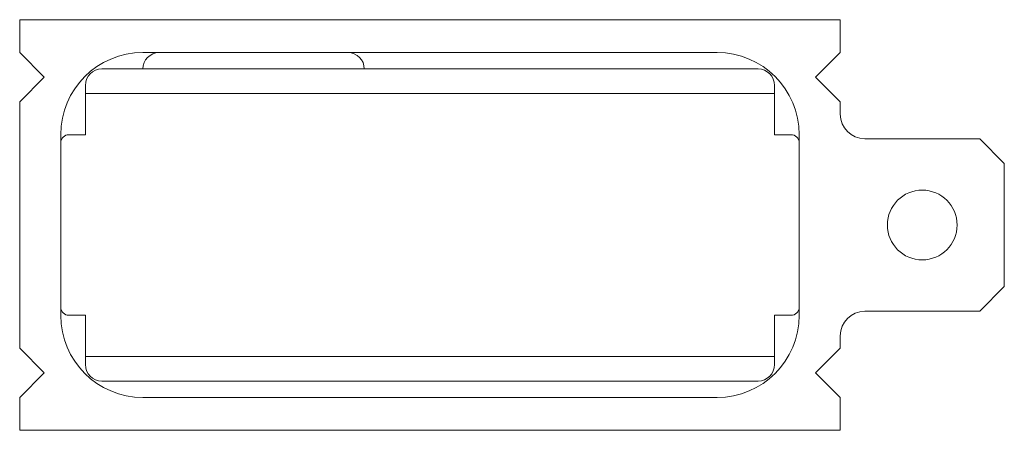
# Model space of a CAD drawing. Header units: millimetres. Extents: x 0 to 12, y 0 to 5.
import ezdxf

# ---------------------------------------------------------------- set-up
doc = ezdxf.new("R2010")
doc.units = ezdxf.units.MM

msp = doc.modelspace()

# ---------------------------------------------------------------- linework, layer by layer
at = {"color": 7, "linetype": 'Continuous', "lineweight": 15}
for p, q in [((10, 5), (0, 5)), ((0, 5), (0, 4.6)), ((10, 4.6), (10, 5)), ((0.3, 4.3), (0, 4.6)), ((8.5, 4.6), (1.5, 4.6)), ((10, 4.6), (9.7, 4.3)), ((1, 4.4), (9, 4.4)), ((0, 4), (0.3, 4.3)), ((0.8, 3.6), (0.8, 4.2)), ((9.2, 4.2), (9.2, 3.6)), ((9.7, 4.3), (10, 4)), ((9.2, 4.1), (0.8, 4.1)), ((0, 4), (0, 1)), ((10, 3.85), (10, 4)), ((0.5, 1.4), (0.5, 3.6)), ((0.6, 3.6), (0.8, 3.6)), ((9.2, 3.6), (9.4, 3.6)), ((9.5, 3.6), (9.5, 1.4)), ((11.7, 3.55), (10.3, 3.55)), ((12, 3.25), (11.7, 3.55)), ((12, 1.75), (12, 3.25)), ((11.7, 1.45), (12, 1.75)), ((10.3, 1.45), (11.7, 1.45)), ((0.8, 1.4), (0.6, 1.4)), ((0.8, 0.8), (0.8, 1.4)), ((9.2, 1.4), (9.2, 0.8)), ((9.4, 1.4), (9.2, 1.4)), ((10, 1), (10, 1.15)), ((0.3, 0.7), (0, 1)), ((10, 1), (9.7, 0.7)), ((0.8, 0.9), (9.2, 0.9)), ((0, 0.4), (0.3, 0.7)), ((9, 0.6), (1, 0.6)), ((9.7, 0.7), (10, 0.4)), ((0, 0.4), (0, 0)), ((8.5, 0.4), (1.5, 0.4)), ((10, 0), (10, 0.4)), ((0, 0), (10, 0))]:
    msp.add_line(p, q, dxfattribs=at)
msp.add_circle((11, 2.5), 0.425, dxfattribs=at)
for centre, radius, start, end in [((1.5, 3.6), 1, 90, 180), ((1.7, 4.4), 0.2, 90, 180), ((4, 4.4), 0.2, 0, 90), ((8.5, 3.6), 1, 0, 90), ((1, 4.2), 0.2, 90, 180), ((9, 4.2), 0.2, 0, 90), ((10.3, 3.85), 0.3, 180, 270), ((0.6, 3.5), 0.1, 90, 180), ((9.4, 3.5), 0.1, 0, 90), ((0.6, 1.5), 0.1, 180, 270), ((9.4, 1.5), 0.1, 270, 0), ((10.3, 1.15), 0.3, 90, 180), ((1.5, 1.4), 1, 180, 270), ((8.5, 1.4), 1, 270, 0), ((1, 0.8), 0.2, 180, 270), ((9, 0.8), 0.2, 270, 0)]:
    msp.add_arc(centre, radius, start, end, dxfattribs=at)

doc.saveas('drawing.dxf')
